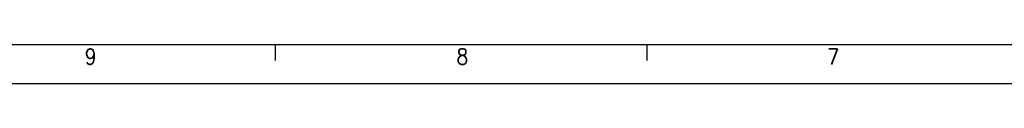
# Model space of a CAD drawing. Header units: millimetres. Extents: x -235 to 1299, y -109 to 485.
# Tile 6 of 33: x 183 to 310, y -109 to -104. Entities that reach past the tile are written whole.
import ezdxf

# ---------------------------------------------------------------- set-up
doc = ezdxf.new("R2010")
doc.units = ezdxf.units.MM
doc.layers.add('1', color=7, linetype='Continuous')
doc.styles.add('CONVERTER_11', font='txt.shx', dxfattribs={"width": 0.9})

# ---------------------------------------------------------------- blocks, each defined once
blk = doc.blocks.new('Marco_a1', base_point=(184.81, 187.78))
at = {"layer": '1', "color": 7, "linetype": 'Continuous'}
blk.add_line((-215.19, -104.22), (599.81, -104.22), dxfattribs=at)
at = {"layer": '1', "color": 2, "linetype": 'Continuous'}
for p, q in [((216.29, -104.27), (216.29, -106.27)), ((264.23, -104.27), (264.23, -106.27)), ((-235.19, -109.22), (604.81, -109.22))]:
    blk.add_line(p, q, dxfattribs=at)
at = {"layer": '1', "color": 2, "char_height": 2, "attachment_point": 4, "line_spacing_factor": 1.20048, "style": 'CONVERTER_11'}
for s, insert in [('9', (191.74, -105.77)), ('8', (239.67, -105.77)), ('7', (287.47, -105.77))]:
    blk.add_mtext(s, dxfattribs=dict(at, insert=insert))
blk = doc.blocks.new('Top', base_point=(184.81, 187.78))
blk.add_blockref('Marco_a1', (184.81, 187.78))
blk = doc.blocks.new('_dummy_frame__111', base_point=(-235.19, -174.57))
blk.add_blockref('Top', (184.81, 187.78))
blk = doc.blocks.new('_dummy_frame__112', base_point=(-346.5, -309.51))
at = {"layer": '1'}
blk.add_blockref('_dummy_frame__111', (-235.19, -174.57), dxfattribs=at)

msp = doc.modelspace()

# ---------------------------------------------------------------- block references
at = {"layer": '1'}
msp.add_blockref('_dummy_frame__112', (-346.5, -309.51), dxfattribs=at)

doc.saveas('drawing.dxf')
